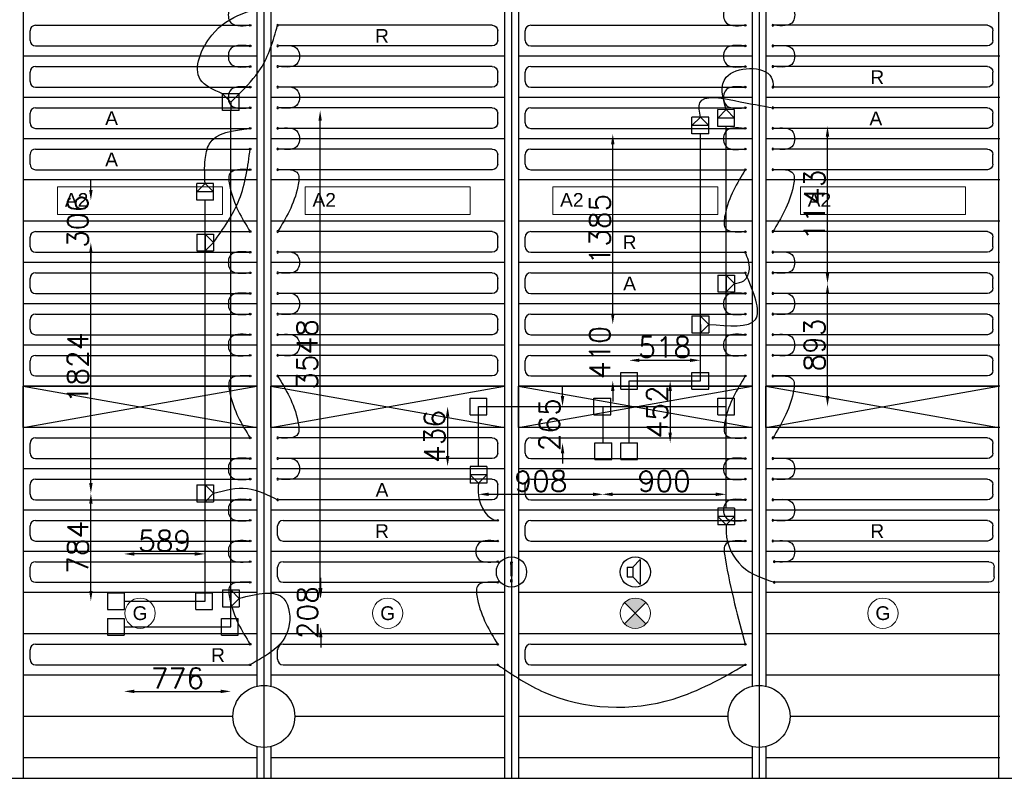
# Model space of a CAD drawing. Extents: x 7383 to 472120, y -558079 to -203000.
# Tile 26 of 29: x 244555 to 251713, y -244556 to -239040. Entities that reach past the tile are written whole.
import ezdxf

# ---------------------------------------------------------------- set-up
doc = ezdxf.new("R2010")
doc.units = 0
doc.header["$LTSCALE"] = 25
doc.layers.get('0').update_dxf_attribs({"linetype": 'CONTINUOUS'})
doc.layers.get('DEFPOINTS').update_dxf_attribs({"linetype": 'CONTINUOUS'})
for name, color, linetype in [('KP-bandraster', 5, 'CONTINUOUS'), ('KP-koppelingen', 6, 'CONTINUOUS'), ('KP-leidingen(aanvoer)', 5, 'CONTINUOUS'), ('KP-leidingen(retour)', 1, 'CONTINUOUS'), ('KP-Lucht aanvoer', 6, 'CONTINUOUS'), ('KP-lucht centreline', 2, 'CONTINUOUS'), ('KP-maatvoering', 7, 'CONTINUOUS'), ('KP-Melders', 3, 'CONTINUOUS'), ('KP-Oppervlak', 3, 'CONTINUOUS'), ('KP-panelen', 1, 'CONTINUOUS'), ('KP-registers', 4, 'CONTINUOUS'), ('KP-slangen', 7, 'CONTINUOUS'), ('KP-tekst', 7, 'CONTINUOUS')]:
    doc.layers.add(name, color=color, linetype=linetype)
doc.layers.add('KP-Verlichting', color=2, linetype='CONTINUOUS', lineweight=18)
doc.styles.add('arial', font='ARIAL.TTF')
doc.styles.add('VERWOL-1', font='ROMANS.SHX')
doc.dimstyles.new('MARTIN', dxfattribs={"dimscale": 0, "dimtxt": 50, "dimasz": 75, "dimexe": 4, "dimexo": 4, "dimgap": 20, "dimtad": 1, "dimdec": 0, "dimrnd": 0.01, "dimzin": 1, "dimdsep": 46, "dimtxsty": 'VERWOL-1', "dimcen": -25, "dimdle": 1, "dimclrd": 7, "dimclre": 2, "dimclrt": 7, "dimadec": 0, "dimazin": 0, "dimtfac": 1, "dimtdec": 0, "dimtix": 1, "dimtofl": 0, "dimtmove": 0, "dimatfit": 3, "dimldrblk": 'OBLIQUE', "dimfxl": 0, "dimtvp": 33.333333, "dimtolj": 1, "dimtzin": 1, "dimarcsym": 0})

# ---------------------------------------------------------------- blocks, each defined once
blk = doc.blocks.new('Register A')
at = {"layer": 'KP-registers', "linetype": 'Continuous'}
for p, q in [((90, 225), (1644, 225)), ((50, 115), (50, 185)), ((90, 75), (1644, 75))]:
    blk.add_line(p, q, dxfattribs=at)
for centre in [(1650, 225), (1650, 75)]:
    blk.add_circle(centre, 6, dxfattribs=at)
for centre, start, end in [((90, 185), 90, 180), ((90, 115), 180, 270)]:
    blk.add_arc(centre, 40, start, end, dxfattribs=at)
blk = doc.blocks.new('*D1011')
at = {"layer": 'DEFPOINTS', "color": 0, "linetype": 'Continuous', "transparency": 16777216}
for p in [(245314, -242924.4), (245314, -243267.8), (245903.2, -243267.9)]:
    blk.add_point(p, dxfattribs=at)
at = {"layer": 'KP-maatvoering', "color": 7, "linetype": 'Continuous', "lineweight": -2, "transparency": 16777216}
blk.add_line((245828.2, -242924.4), (245389, -242924.4), dxfattribs=at)
at = {"layer": 'KP-maatvoering', "color": 7, "linetype": 'Continuous', "transparency": 16777216}
for points in [[(245389, -242911.9), (245389, -242936.9), (245314, -242924.4)], [(245828.2, -242911.9), (245828.2, -242936.9), (245903.2, -242924.4)]]:
    blk.add_solid(points, dxfattribs=at)
at = {"layer": 'KP-maatvoering', "color": 7, "linetype": 'Continuous', "transparency": 16777216, "insert": (245608.6, -242829.4), "char_height": 150, "attachment_point": 5, "style": 'VERWOL-1'}
blk.add_mtext('\\A1;589', dxfattribs=at)
blk = doc.blocks.new('_OBLIQUE')
at = {"color": 0, "linetype": 'ByBlock'}
blk.add_line((-0.5, -0.5), (0.5, 0.5), dxfattribs=at)
blk = doc.blocks.new('*D1012')
at = {"layer": 'DEFPOINTS', "color": 0, "linetype": 'Continuous', "transparency": 16777216}
for p in [(245072.6, -242483.8), (245842.4, -242483.8), (245903.2, -243267.9)]:
    blk.add_point(p, dxfattribs=at)
at = {"layer": 'KP-maatvoering', "color": 7, "linetype": 'Continuous', "lineweight": -2, "transparency": 16777216}
blk.add_line((245072.6, -243192.9), (245072.6, -242558.8), dxfattribs=at)
at = {"layer": 'KP-maatvoering', "color": 7, "linetype": 'Continuous', "transparency": 16777216}
for points in [[(245060.1, -242558.8), (245085.1, -242558.8), (245072.6, -242483.8)], [(245060.1, -243192.9), (245085.1, -243192.9), (245072.6, -243267.9)]]:
    blk.add_solid(points, dxfattribs=at)
at = {"layer": 'KP-maatvoering', "color": 7, "linetype": 'Continuous', "transparency": 16777216, "insert": (244977.6, -242875.8), "char_height": 150, "attachment_point": 5, "rotation": 90, "style": 'VERWOL-1'}
blk.add_mtext('\\A1;784', dxfattribs=at)
blk = doc.blocks.new('*D1013')
at = {"layer": 'DEFPOINTS', "color": 0, "linetype": 'Continuous', "transparency": 16777216}
for p in [(245072.6, -240659.7), (245842.4, -240659.7), (245842.4, -242483.8)]:
    blk.add_point(p, dxfattribs=at)
at = {"layer": 'KP-maatvoering', "color": 7, "linetype": 'Continuous', "lineweight": -2, "transparency": 16777216}
blk.add_line((245072.6, -242408.8), (245072.6, -240734.7), dxfattribs=at)
at = {"layer": 'KP-maatvoering', "color": 7, "linetype": 'Continuous', "transparency": 16777216}
for points in [[(245060.1, -240734.7), (245085.1, -240734.7), (245072.6, -240659.7)], [(245060.1, -242408.8), (245085.1, -242408.8), (245072.6, -242483.8)]]:
    blk.add_solid(points, dxfattribs=at)
at = {"layer": 'KP-maatvoering', "color": 7, "linetype": 'Continuous', "transparency": 16777216, "insert": (244977.6, -241571.7), "char_height": 150, "attachment_point": 5, "rotation": 90, "style": 'VERWOL-1'}
blk.add_mtext('\\A1;1824', dxfattribs=at)
blk = doc.blocks.new('*D1014')
at = {"layer": 'DEFPOINTS', "color": 0, "linetype": 'Continuous', "transparency": 16777216}
for p in [(245072.6, -240353.4), (245903.2, -240353.4), (245842.4, -240659.7)]:
    blk.add_point(p, dxfattribs=at)
at = {"layer": 'KP-maatvoering', "color": 7, "linetype": 'Continuous', "lineweight": -2, "transparency": 16777216}
for p, q in [((245072.6, -240278.4), (245072.6, -240203.4)), ((245072.6, -240734.7), (245072.6, -240809.7))]:
    blk.add_line(p, q, dxfattribs=at)
at = {"layer": 'KP-maatvoering', "color": 7, "linetype": 'Continuous', "transparency": 16777216}
for points in [[(245060.1, -240278.4), (245085.1, -240278.4), (245072.6, -240353.4)], [(245060.1, -240734.7), (245085.1, -240734.7), (245072.6, -240659.7)]]:
    blk.add_solid(points, dxfattribs=at)
at = {"layer": 'KP-maatvoering', "color": 7, "linetype": 'Continuous', "transparency": 16777216, "insert": (244977.6, -240506.5), "char_height": 150, "attachment_point": 5, "rotation": 90, "style": 'VERWOL-1'}
blk.add_mtext('\\A1;306', dxfattribs=at)
blk = doc.blocks.new('*D1015')
at = {"layer": 'DEFPOINTS', "color": 0, "linetype": 'Continuous', "transparency": 16777216}
for p in [(245314, -243455), (246090.4, -243455.1), (246090.4, -243923.8)]:
    blk.add_point(p, dxfattribs=at)
at = {"layer": 'KP-maatvoering', "color": 7, "linetype": 'Continuous', "lineweight": -2, "transparency": 16777216}
blk.add_line((245389, -243923.8), (246015.4, -243923.8), dxfattribs=at)
at = {"layer": 'KP-maatvoering', "color": 7, "linetype": 'Continuous', "transparency": 16777216}
for points in [[(245389, -243911.3), (245389, -243936.3), (245314, -243923.8)], [(246015.4, -243911.3), (246015.4, -243936.3), (246090.4, -243923.8)]]:
    blk.add_solid(points, dxfattribs=at)
at = {"layer": 'KP-maatvoering', "color": 7, "linetype": 'Continuous', "transparency": 16777216, "insert": (245702.2, -243828.8), "char_height": 150, "attachment_point": 5, "style": 'VERWOL-1'}
blk.add_mtext('\\A1;776', dxfattribs=at)
blk = doc.blocks.new('*D1016')
at = {"layer": 'DEFPOINTS', "color": 0, "linetype": 'Continuous', "transparency": 16777216}
for p in [(246029.6, -243247.4), (246743.5, -243247.4), (246090.4, -243455.1)]:
    blk.add_point(p, dxfattribs=at)
at = {"layer": 'KP-maatvoering', "color": 7, "linetype": 'Continuous', "lineweight": -2, "transparency": 16777216}
for p, q in [((246743.5, -243172.4), (246743.5, -243097.4)), ((246743.5, -243530.1), (246743.5, -243605.1))]:
    blk.add_line(p, q, dxfattribs=at)
at = {"layer": 'KP-maatvoering', "color": 7, "linetype": 'Continuous', "transparency": 16777216}
for points in [[(246731, -243172.4), (246756, -243172.4), (246743.5, -243247.4)], [(246731, -243530.1), (246756, -243530.1), (246743.5, -243455.1)]]:
    blk.add_solid(points, dxfattribs=at)
at = {"layer": 'KP-maatvoering', "color": 7, "linetype": 'Continuous', "transparency": 16777216, "insert": (246648.5, -243351.3), "char_height": 150, "attachment_point": 5, "rotation": 90, "style": 'VERWOL-1'}
blk.add_mtext('\\A1;208', dxfattribs=at)
blk = doc.blocks.new('*D1017')
at = {"layer": 'DEFPOINTS', "color": 0, "linetype": 'Continuous', "transparency": 16777216}
for p in [(246090.4, -239699.8), (246739.2, -239699.8), (246029.6, -243247.4)]:
    blk.add_point(p, dxfattribs=at)
at = {"layer": 'KP-maatvoering', "color": 7, "linetype": 'Continuous', "lineweight": -2, "transparency": 16777216}
blk.add_line((246739.2, -243172.4), (246739.2, -239774.8), dxfattribs=at)
at = {"layer": 'KP-maatvoering', "color": 7, "linetype": 'Continuous', "transparency": 16777216}
for points in [[(246726.7, -239774.8), (246751.7, -239774.8), (246739.2, -239699.8)], [(246726.7, -243172.4), (246751.7, -243172.4), (246739.2, -243247.4)]]:
    blk.add_solid(points, dxfattribs=at)
at = {"layer": 'KP-maatvoering', "color": 7, "linetype": 'Continuous', "transparency": 16777216, "insert": (246644.2, -241473.6), "char_height": 150, "attachment_point": 5, "rotation": 90, "style": 'VERWOL-1'}
blk.add_mtext('\\A1;3548', dxfattribs=at)
blk = doc.blocks.new('*D1018')
at = {"layer": 'DEFPOINTS', "color": 0, "linetype": 'Continuous', "transparency": 16777216}
for p in [(247890.4, -241852.2), (247666.1, -242287.7), (247890.4, -242287.7)]:
    blk.add_point(p, dxfattribs=at)
at = {"layer": 'KP-maatvoering', "color": 7, "linetype": 'Continuous', "lineweight": -2, "transparency": 16777216}
blk.add_line((247666.1, -241927.2), (247666.1, -242212.7), dxfattribs=at)
at = {"layer": 'KP-maatvoering', "color": 7, "linetype": 'Continuous', "transparency": 16777216}
for points in [[(247653.6, -241927.2), (247678.6, -241927.2), (247666.1, -241852.2)], [(247653.6, -242212.7), (247678.6, -242212.7), (247666.1, -242287.7)]]:
    blk.add_solid(points, dxfattribs=at)
at = {"layer": 'KP-maatvoering', "color": 7, "linetype": 'Continuous', "transparency": 16777216, "insert": (247571.1, -242069.9), "char_height": 150, "attachment_point": 5, "rotation": 90, "style": 'VERWOL-1'}
blk.add_mtext('\\A1;436', dxfattribs=at)
blk = doc.blocks.new('*D1019')
at = {"layer": 'DEFPOINTS', "color": 0, "linetype": 'Continuous', "transparency": 16777216}
for p in [(248790.4, -241852.3), (249690.4, -241852.3), (249690.4, -242490.9)]:
    blk.add_point(p, dxfattribs=at)
at = {"layer": 'KP-maatvoering', "color": 7, "linetype": 'Continuous', "lineweight": -2, "transparency": 16777216}
blk.add_line((248865.4, -242490.9), (249615.4, -242490.9), dxfattribs=at)
at = {"layer": 'KP-maatvoering', "color": 7, "linetype": 'Continuous', "transparency": 16777216}
for points in [[(248865.4, -242478.4), (248865.4, -242503.4), (248790.4, -242490.9)], [(249615.4, -242478.4), (249615.4, -242503.4), (249690.4, -242490.9)]]:
    blk.add_solid(points, dxfattribs=at)
at = {"layer": 'KP-maatvoering', "color": 7, "linetype": 'Continuous', "transparency": 16777216, "insert": (249240.4, -242395.9), "char_height": 150, "attachment_point": 5, "style": 'VERWOL-1'}
blk.add_mtext('\\A1;900', dxfattribs=at)
blk = doc.blocks.new('*D1020')
at = {"layer": 'DEFPOINTS', "color": 0, "linetype": 'Continuous', "transparency": 16777216}
for p in [(247890.4, -241852.2), (248797.9, -241852.3), (248797.9, -242490.9)]:
    blk.add_point(p, dxfattribs=at)
at = {"layer": 'KP-maatvoering', "color": 7, "linetype": 'Continuous', "lineweight": -2, "transparency": 16777216}
blk.add_line((247965.4, -242490.9), (248722.9, -242490.9), dxfattribs=at)
at = {"layer": 'KP-maatvoering', "color": 7, "linetype": 'Continuous', "transparency": 16777216}
for points in [[(247965.4, -242478.4), (247965.4, -242503.4), (247890.4, -242490.9)], [(248722.9, -242478.4), (248722.9, -242503.4), (248797.9, -242490.9)]]:
    blk.add_solid(points, dxfattribs=at)
at = {"layer": 'KP-maatvoering', "color": 7, "linetype": 'Continuous', "transparency": 16777216, "insert": (248344.2, -242395.9), "char_height": 150, "attachment_point": 5, "style": 'VERWOL-1'}
blk.add_mtext('\\A1;908', dxfattribs=at)
blk = doc.blocks.new('*D1021')
at = {"layer": 'DEFPOINTS', "color": 0, "linetype": 'Continuous', "transparency": 16777216}
for p in [(248790.4, -241852.3), (248501.5, -242117.3), (248797.9, -242117.3)]:
    blk.add_point(p, dxfattribs=at)
at = {"layer": 'KP-maatvoering', "color": 7, "linetype": 'Continuous', "lineweight": -2, "transparency": 16777216}
for p, q in [((248501.5, -241777.3), (248501.5, -241702.3)), ((248501.5, -242192.3), (248501.5, -242267.3))]:
    blk.add_line(p, q, dxfattribs=at)
at = {"layer": 'KP-maatvoering', "color": 7, "linetype": 'Continuous', "transparency": 16777216}
for points in [[(248489, -241777.3), (248514, -241777.3), (248501.5, -241852.3)], [(248489, -242192.3), (248514, -242192.3), (248501.5, -242117.3)]]:
    blk.add_solid(points, dxfattribs=at)
at = {"layer": 'KP-maatvoering', "color": 7, "linetype": 'Continuous', "transparency": 16777216, "insert": (248406.5, -241984.8), "char_height": 150, "attachment_point": 5, "rotation": 90, "style": 'VERWOL-1'}
blk.add_mtext('\\A1;265', dxfattribs=at)
blk = doc.blocks.new('*D1022')
at = {"layer": 'DEFPOINTS', "color": 0, "linetype": 'Continuous', "transparency": 16777216}
for p in [(248985.1, -241665.1), (248985.1, -242117.3), (249283.8, -242117.3)]:
    blk.add_point(p, dxfattribs=at)
at = {"layer": 'KP-maatvoering', "color": 7, "linetype": 'Continuous', "lineweight": -2, "transparency": 16777216}
blk.add_line((249283.8, -241740.1), (249283.8, -242042.3), dxfattribs=at)
at = {"layer": 'KP-maatvoering', "color": 7, "linetype": 'Continuous', "transparency": 16777216}
for points in [[(249271.3, -241740.1), (249296.3, -241740.1), (249283.8, -241665.1)], [(249271.3, -242042.3), (249296.3, -242042.3), (249283.8, -242117.3)]]:
    blk.add_solid(points, dxfattribs=at)
at = {"layer": 'KP-maatvoering', "color": 7, "linetype": 'Continuous', "transparency": 16777216, "insert": (249188.8, -241891.2), "char_height": 150, "attachment_point": 5, "rotation": 90, "style": 'VERWOL-1'}
blk.add_mtext('\\A1;452', dxfattribs=at)
blk = doc.blocks.new('*D1023')
at = {"layer": 'DEFPOINTS', "color": 0, "linetype": 'Continuous', "transparency": 16777216}
for p in [(249503.2, -241516.6), (248985.1, -241665.1), (249503.2, -241665.1)]:
    blk.add_point(p, dxfattribs=at)
at = {"layer": 'KP-maatvoering', "color": 7, "linetype": 'Continuous', "lineweight": -2, "transparency": 16777216}
blk.add_line((249060.1, -241516.6), (249428.2, -241516.6), dxfattribs=at)
at = {"layer": 'KP-maatvoering', "color": 7, "linetype": 'Continuous', "transparency": 16777216}
for points in [[(249060.1, -241504.1), (249060.1, -241529.1), (248985.1, -241516.6)], [(249428.2, -241504.1), (249428.2, -241529.1), (249503.2, -241516.6)]]:
    blk.add_solid(points, dxfattribs=at)
at = {"layer": 'KP-maatvoering', "color": 7, "linetype": 'Continuous', "transparency": 16777216, "insert": (249244.2, -241421.6), "char_height": 150, "attachment_point": 5, "style": 'VERWOL-1'}
blk.add_mtext('\\A1;518', dxfattribs=at)
blk = doc.blocks.new('*D1024')
at = {"layer": 'DEFPOINTS', "color": 0, "linetype": 'Continuous', "transparency": 16777216}
for p in [(248866.6, -241255.3), (249442.3, -241255.3), (248924.3, -241665.1)]:
    blk.add_point(p, dxfattribs=at)
at = {"layer": 'KP-maatvoering', "color": 7, "linetype": 'Continuous', "lineweight": -2, "transparency": 16777216}
for p, q in [((248866.6, -241180.3), (248866.6, -241105.3)), ((248866.6, -241740.1), (248866.6, -241815.1))]:
    blk.add_line(p, q, dxfattribs=at)
at = {"layer": 'KP-maatvoering', "color": 7, "linetype": 'Continuous', "transparency": 16777216}
for points in [[(248854.1, -241180.3), (248879.1, -241180.3), (248866.6, -241255.3)], [(248854.1, -241740.1), (248879.1, -241740.1), (248866.6, -241665.1)]]:
    blk.add_solid(points, dxfattribs=at)
at = {"layer": 'KP-maatvoering', "color": 7, "linetype": 'Continuous', "transparency": 16777216, "insert": (248771.6, -241460.2), "char_height": 150, "attachment_point": 5, "rotation": 90, "style": 'VERWOL-1'}
blk.add_mtext('\\A1;410', dxfattribs=at)
blk = doc.blocks.new('*D1025')
at = {"layer": 'DEFPOINTS', "color": 0, "linetype": 'Continuous', "transparency": 16777216}
for p in [(248866.6, -239870.3), (249503.2, -239870.3), (249442.3, -241255.3)]:
    blk.add_point(p, dxfattribs=at)
at = {"layer": 'KP-maatvoering', "color": 7, "linetype": 'Continuous', "lineweight": -2, "transparency": 16777216}
blk.add_line((248866.6, -241180.3), (248866.6, -239945.3), dxfattribs=at)
at = {"layer": 'KP-maatvoering', "color": 7, "linetype": 'Continuous', "transparency": 16777216}
for points in [[(248854.1, -239945.3), (248879.1, -239945.3), (248866.6, -239870.3)], [(248854.1, -241180.3), (248879.1, -241180.3), (248866.6, -241255.3)]]:
    blk.add_solid(points, dxfattribs=at)
at = {"layer": 'KP-maatvoering', "color": 7, "linetype": 'Continuous', "transparency": 16777216, "insert": (248771.6, -240562.8), "char_height": 150, "attachment_point": 5, "rotation": 90, "style": 'VERWOL-1'}
blk.add_mtext('\\A1;1385', dxfattribs=at)
blk = doc.blocks.new('*D1026')
at = {"layer": 'DEFPOINTS', "color": 0, "linetype": 'Continuous', "transparency": 16777216}
for p in [(249629.5, -240959), (250427.6, -240959), (249690.4, -241852.3)]:
    blk.add_point(p, dxfattribs=at)
at = {"layer": 'KP-maatvoering', "color": 7, "linetype": 'Continuous', "lineweight": -2, "transparency": 16777216}
blk.add_line((250427.6, -241777.3), (250427.6, -241034), dxfattribs=at)
at = {"layer": 'KP-maatvoering', "color": 7, "linetype": 'Continuous', "transparency": 16777216}
for points in [[(250415.1, -241034), (250440.1, -241034), (250427.6, -240959)], [(250415.1, -241777.3), (250440.1, -241777.3), (250427.6, -241852.3)]]:
    blk.add_solid(points, dxfattribs=at)
at = {"layer": 'KP-maatvoering', "color": 7, "linetype": 'Continuous', "transparency": 16777216, "insert": (250332.6, -241405.7), "char_height": 150, "attachment_point": 5, "rotation": 90, "style": 'VERWOL-1'}
blk.add_mtext('\\A1;893', dxfattribs=at)
blk = doc.blocks.new('*D1027')
at = {"layer": 'DEFPOINTS', "color": 0, "linetype": 'Continuous', "transparency": 16777216}
for p in [(249690.4, -239816), (250427.6, -239816), (249629.5, -240959)]:
    blk.add_point(p, dxfattribs=at)
at = {"layer": 'KP-maatvoering', "color": 7, "linetype": 'Continuous', "lineweight": -2, "transparency": 16777216}
blk.add_line((250427.6, -240884), (250427.6, -239891), dxfattribs=at)
at = {"layer": 'KP-maatvoering', "color": 7, "linetype": 'Continuous', "transparency": 16777216}
for points in [[(250415.1, -239891), (250440.1, -239891), (250427.6, -239816)], [(250415.1, -240884), (250440.1, -240884), (250427.6, -240959)]]:
    blk.add_solid(points, dxfattribs=at)
at = {"layer": 'KP-maatvoering', "color": 7, "linetype": 'Continuous', "transparency": 16777216, "insert": (250332.6, -240387.5), "char_height": 150, "attachment_point": 5, "rotation": 90, "style": 'VERWOL-1'}
blk.add_mtext('\\A1;1143', dxfattribs=at)

msp = doc.modelspace()

# ---------------------------------------------------------------- hatches: boundary and pattern name
at = {"layer": 'KP-Verlichting', "linetype": 'Continuous'}
h = msp.add_hatch(color=256, dxfattribs=at)
h.paths.add_polyline_path([(248952.4, -243277.9), (249030.2, -243355.7), (249108, -243277.9, 0.414214)])
h.paths.add_polyline_path([(248952.4, -243433.5, 0.414214), (249108, -243433.5), (249030.2, -243355.7)])

# ---------------------------------------------------------------- linework, layer by layer
at = {"layer": 'KP-bandraster', "linetype": 'Continuous'}
for p, q in [((244580.2, -237055.7), (244580.2, -244555.7)), ((248080.2, -237055.7), (248080.2, -244555.7)), ((248180.2, -237055.7), (248180.2, -244555.7)), ((251670.2, -237055.7), (251670.2, -244555.7)), ((246280.2, -237725.1), (246280.2, -243886.3)), ((246380.2, -237725.1), (246380.2, -243886.3)), ((249880.2, -237725.1), (249880.2, -243886.3)), ((249980.2, -237725.1), (249980.2, -243886.3)), ((246280.2, -244325.1), (246280.2, -244555.7)), ((246380.2, -244325.1), (246380.2, -244555.7)), ((249880.2, -244325.1), (249880.2, -244555.7)), ((249980.2, -244325.1), (249980.2, -244555.7))]:
    msp.add_line(p, q, dxfattribs=at)
for centre in [(246330.2, -244105.7), (249930.2, -244105.7)]:
    msp.add_circle(centre, 225, dxfattribs=at)
at = {"layer": 'KP-koppelingen', "linetype": 'Continuous'}
for p, q in [((246029.6, -239699.8), (246029.7, -239578.1)), ((246151.3, -239578.2), (246029.7, -239578.1)), ((246029.7, -239578.1), (246090.5, -239639)), ((246090.5, -239639), (246090.4, -239699.8)), ((246090.5, -239639), (246151.3, -239578.2)), ((246151.3, -239699.8), (246151.3, -239578.2)), ((246151.3, -239699.8), (246029.6, -239699.8)), ((249629.6, -239815.9), (249629.7, -239694.3)), ((249751.4, -239694.4), (249629.7, -239694.3)), ((249629.7, -239755.1), (249690.5, -239694.3)), ((249690.5, -239694.3), (249751.3, -239755.2)), ((249751.3, -239816), (249751.4, -239694.4)), ((249442.4, -239870.2), (249442.5, -239748.6)), ((249564.2, -239748.7), (249442.5, -239748.6)), ((249442.5, -239809.4), (249503.3, -239748.7)), ((249503.3, -239748.7), (249564.1, -239809.5)), ((249564.1, -239870.3), (249564.2, -239748.7)), ((249751.3, -239755.2), (249629.7, -239755.1)), ((249564.1, -239809.5), (249442.5, -239809.4)), ((249751.3, -239816), (249629.6, -239815.9)), ((249564.1, -239870.3), (249442.4, -239870.2)), ((245842.4, -240353.3), (245842.5, -240231.7)), ((245964.2, -240231.8), (245842.5, -240231.7)), ((245842.5, -240292.5), (245903.3, -240231.7)), ((245903.3, -240231.7), (245964.1, -240292.6)), ((245964.1, -240353.4), (245964.2, -240231.8)), ((245964.1, -240353.4), (245842.4, -240353.3)), ((245964.1, -240292.6), (245842.5, -240292.5)), ((245842.4, -240598.9), (245964, -240598.8)), ((245842.4, -240598.9), (245842.4, -240720.5)), ((245903.2, -240598.8), (245903.2, -240720.5)), ((245964, -240659.6), (245903.2, -240598.8)), ((245964, -240598.8), (245964.1, -240720.4)), ((245903.2, -240720.5), (245964, -240659.6)), ((245842.4, -240720.5), (245964.1, -240720.4)), ((249629.5, -240898.2), (249751.2, -240898.1)), ((249629.5, -240898.2), (249629.6, -241019.8)), ((249690.3, -240898.2), (249690.4, -241019.8)), ((249751.2, -240958.9), (249690.3, -240898.2)), ((249751.2, -240898.1), (249751.2, -241019.8)), ((249690.4, -241019.8), (249751.2, -240958.9)), ((249629.6, -241019.8), (249751.2, -241019.8)), ((249442.3, -241194.5), (249442.4, -241316.2)), ((249442.3, -241194.5), (249564, -241194.5)), ((249503.1, -241194.5), (249503.2, -241316.1)), ((249564, -241255.3), (249503.1, -241194.5)), ((249564, -241194.5), (249564, -241316.1)), ((249503.2, -241316.1), (249564, -241255.3)), ((249442.4, -241316.2), (249564, -241316.1)), ((248924.3, -241725.9), (248924.3, -241604.3)), ((248924.3, -241604.3), (249046, -241604.3)), ((249046, -241725.9), (249046, -241604.3)), ((249442.4, -241725.9), (249442.4, -241604.3)), ((249442.4, -241604.3), (249564.1, -241604.3)), ((249564.1, -241726), (249564.1, -241604.3)), ((248924.3, -241725.9), (249046, -241725.9)), ((249442.4, -241725.9), (249564.1, -241726)), ((247829.6, -241913), (247829.6, -241791.3)), ((247829.6, -241791.3), (247951.3, -241791.4)), ((247951.3, -241913), (247951.3, -241791.4)), ((248729.6, -241913.1), (248729.6, -241791.4)), ((248729.6, -241791.4), (248851.3, -241791.5)), ((248851.3, -241913.1), (248851.3, -241791.5)), ((249629.6, -241913.2), (249629.6, -241791.5)), ((249629.6, -241791.5), (249751.3, -241791.5)), ((249751.3, -241913.2), (249751.3, -241791.5)), ((247829.6, -241913), (247951.3, -241913)), ((248729.6, -241913.1), (248851.3, -241913.1)), ((249629.6, -241913.2), (249751.3, -241913.2)), ((248737.1, -242238.9), (248737.1, -242117.3)), ((248737.1, -242117.3), (248858.8, -242117.3)), ((248858.7, -242238.9), (248858.8, -242117.3)), ((248924.3, -242238.9), (248924.3, -242117.3)), ((248924.3, -242117.3), (249046, -242117.3)), ((249045.9, -242238.9), (249046, -242117.3)), ((248737.1, -242238.9), (248858.7, -242238.9)), ((248924.3, -242238.9), (249045.9, -242238.9)), ((247951.2, -242287.6), (247829.6, -242287.7)), ((247829.6, -242287.7), (247829.7, -242409.4)), ((247951.3, -242348.4), (247829.6, -242348.6)), ((247829.6, -242348.6), (247890.5, -242409.3)), ((247890.5, -242409.3), (247951.3, -242348.4)), ((247951.2, -242287.6), (247951.3, -242409.3)), ((245842.4, -242422.9), (245842.4, -242544.6)), ((245842.4, -242422.9), (245964, -242422.9)), ((245903.2, -242422.9), (245903.2, -242544.5)), ((245964, -242483.7), (245903.2, -242422.9)), ((245964, -242422.9), (245964.1, -242544.5)), ((247951.3, -242409.3), (247829.7, -242409.4)), ((245903.2, -242544.5), (245964, -242483.7)), ((245842.4, -242544.6), (245964.1, -242544.5)), ((249751.2, -242590.8), (249629.6, -242590.9)), ((249629.6, -242590.9), (249629.7, -242712.6)), ((249751.2, -242590.8), (249751.3, -242712.5)), ((249751.3, -242651.7), (249629.6, -242651.8)), ((249629.6, -242651.8), (249690.5, -242712.5)), ((249751.3, -242712.5), (249629.7, -242712.6)), ((249690.5, -242712.5), (249751.3, -242651.7)), ((245192.4, -243207), (245192.3, -243328.6)), ((245192.4, -243207), (245314, -243207)), ((245314, -243207), (245314, -243328.6)), ((245834.9, -243328.7), (245834.9, -243207)), ((245834.9, -243207), (245956.6, -243207.1)), ((245956.6, -243328.7), (245956.6, -243207.1)), ((246029.6, -243186.6), (246029.7, -243308.2)), ((246029.6, -243186.6), (246151.2, -243186.6)), ((246090.4, -243186.6), (246090.5, -243308.2)), ((246151.3, -243247.4), (246090.4, -243186.6)), ((246151.2, -243186.6), (246151.3, -243308.2)), ((246090.5, -243308.2), (246151.3, -243247.4)), ((245192.3, -243328.6), (245314, -243328.6)), ((245834.9, -243328.7), (245956.6, -243328.7)), ((246029.7, -243308.2), (246151.3, -243308.2)), ((245192.4, -243394.2), (245192.3, -243515.8)), ((245192.4, -243394.2), (245314, -243394.2)), ((245314, -243394.2), (245314, -243515.8)), ((246022.1, -243515.9), (246022.1, -243394.3)), ((246022.1, -243394.3), (246143.8, -243394.3)), ((246143.8, -243515.9), (246143.8, -243394.3)), ((245192.3, -243515.8), (245314, -243515.8)), ((246022.1, -243515.9), (246143.8, -243515.9))]:
    msp.add_line(p, q, dxfattribs=at)
at = {"layer": 'KP-leidingen(aanvoer)', "linetype": 'Continuous'}
for p, q in [((249503.2, -241665.1), (249503.2, -239870.3)), ((245903.2, -243267.9), (245903.2, -240353.4)), ((248985.1, -242117.3), (248985.1, -241665.1)), ((248985.1, -241665.1), (249503.2, -241665.1)), ((245314, -243267.8), (245903.2, -243267.9))]:
    msp.add_line(p, q, dxfattribs=at)
at = {"layer": 'KP-leidingen(retour)', "linetype": 'Continuous'}
for p, q in [((246090.4, -243455.1), (246090.4, -239699.8)), ((249690.4, -242590.9), (249690.4, -239816)), ((247890.4, -241852.2), (249690.4, -241852.3)), ((247890.4, -242287.7), (247890.4, -241852.2)), ((248797.9, -242117.3), (248797.9, -241852.3)), ((245314, -243455), (246090.4, -243455.1))]:
    msp.add_line(p, q, dxfattribs=at)
at = {"layer": 'KP-Lucht aanvoer', "linetype": 'Continuous'}
for p, q in [((244580.2, -241705.7), (246280.2, -241705.7)), ((244580.2, -242005.7), (244580.2, -241705.7)), ((244580.2, -241705.7), (246280.2, -242005.7)), ((244580.2, -242005.7), (246280.2, -241705.7)), ((246280.2, -241705.7), (246280.2, -242005.7)), ((246380.2, -241705.7), (248080.2, -241705.7)), ((246380.2, -242005.7), (246380.2, -241705.7)), ((246380.2, -241705.7), (248080.2, -242005.7)), ((246380.2, -242005.7), (248080.2, -241705.7)), ((248080.2, -241705.7), (248080.2, -242005.7)), ((248180.2, -241705.7), (249880.2, -241705.7)), ((248180.2, -242005.7), (248180.2, -241705.7)), ((248180.2, -241705.7), (249880.2, -242005.7)), ((248180.2, -242005.7), (249880.2, -241705.7)), ((249880.2, -241705.7), (249880.2, -242005.7)), ((249980.2, -241705.7), (251670.8, -241705.7)), ((249980.2, -242005.7), (249980.2, -241705.7)), ((249980.2, -241705.7), (251670.2, -242005.7)), ((249980.2, -242005.7), (251670.2, -241705.7)), ((251670.8, -241705.7), (251670.8, -242005.7)), ((246280.2, -242005.7), (244580.2, -242005.7)), ((248080.2, -242005.7), (246380.2, -242005.7)), ((249880.2, -242005.7), (248180.2, -242005.7)), ((251670.8, -242005.7), (249980.2, -242005.7))]:
    msp.add_line(p, q, dxfattribs=at)
at = {"layer": 'KP-lucht centreline', "linetype": 'Continuous'}
for p, q in [((246330.2, -237055.7), (246330.2, -244555.7)), ((248130.2, -237055.7), (248130.2, -244555.7)), ((249930.2, -237055.7), (249930.2, -244555.7))]:
    msp.add_line(p, q, dxfattribs=at)
at = {"layer": 'KP-Melders', "linetype": 'Continuous'}
for p, q in [((249013.3, -243021.3), (249065.4, -242965.9)), ((249065.4, -242965.9), (249065.4, -243146.6)), ((248970.3, -243021.3), (249013.3, -243021.3)), ((248970.3, -243021.3), (248970.3, -243091.3)), ((249013.3, -243021.3), (249013.3, -243091.3)), ((248970.3, -243091.3), (249013.3, -243091.3)), ((248970.3, -243091.3), (249013.3, -243091.3)), ((249013.3, -243091.3), (249065.4, -243146.6))]:
    msp.add_line(p, q, dxfattribs=at)
for centre in [(248130.2, -243055.7), (249030.2, -243055.7)]:
    msp.add_circle(centre, 110, dxfattribs=at)
at = {"layer": 'KP-Oppervlak', "linetype": 'Continuous'}
msp.add_line((213980.2, -244555.7), (264780.2, -244555.7), dxfattribs=at)
at = {"layer": 'KP-panelen', "linetype": 'Continuous'}
for p, q in [((246280.2, -239305.7), (244580.2, -239305.7)), ((248080.2, -239305.7), (246380.2, -239305.7)), ((249880.2, -239305.7), (248180.2, -239305.7)), ((251680.2, -239305.7), (249980.2, -239305.7)), ((246280.2, -239605.7), (244580.2, -239605.7)), ((248080.2, -239605.7), (246380.2, -239605.7)), ((249880.2, -239605.7), (248180.2, -239605.7)), ((251680.2, -239605.7), (249980.2, -239605.7)), ((246280.2, -239905.7), (244580.2, -239905.7)), ((248080.2, -239905.7), (246380.2, -239905.7)), ((249880.2, -239905.7), (248180.2, -239905.7)), ((251680.2, -239905.7), (249980.2, -239905.7)), ((246280.2, -240205.7), (244580.2, -240205.7)), ((248080.2, -240205.7), (246380.2, -240205.7)), ((249880.2, -240205.7), (248180.2, -240205.7)), ((251680.2, -240205.7), (249980.2, -240205.7)), ((246280.2, -240505.7), (244580.2, -240505.7)), ((248080.2, -240505.7), (246380.2, -240505.7)), ((249880.2, -240505.7), (248180.2, -240505.7)), ((251680.2, -240505.7), (249980.2, -240505.7)), ((246280.2, -240805.7), (244580.2, -240805.7)), ((248080.2, -240805.7), (246380.2, -240805.7)), ((249880.2, -240805.7), (248180.2, -240805.7)), ((251680.2, -240805.7), (249980.2, -240805.7)), ((246280.2, -241105.7), (244580.2, -241105.7)), ((248080.2, -241105.7), (246380.2, -241105.7)), ((249880.2, -241105.7), (248180.2, -241105.7)), ((251680.2, -241105.7), (249980.2, -241105.7)), ((246280.2, -241405.7), (244580.2, -241405.7)), ((248080.2, -241405.7), (246380.2, -241405.7)), ((249880.2, -241405.7), (248180.2, -241405.7)), ((251680.2, -241405.7), (249980.2, -241405.7)), ((246280.2, -241705.7), (244580.2, -241705.7)), ((248080.2, -241705.7), (246380.2, -241705.7)), ((249880.2, -241705.7), (248180.2, -241705.7)), ((251680.2, -241705.7), (249980.2, -241705.7)), ((246280.2, -242005.7), (244580.2, -242005.7)), ((248080.2, -242005.7), (246380.2, -242005.7)), ((249880.2, -242005.7), (248180.2, -242005.7)), ((251680.2, -242005.7), (249980.2, -242005.7)), ((246280.2, -242305.7), (244580.2, -242305.7)), ((248080.2, -242305.7), (246380.2, -242305.7)), ((249880.2, -242305.7), (248180.2, -242305.7)), ((251680.2, -242305.7), (249980.2, -242305.7)), ((246280.2, -242605.7), (244580.2, -242605.7)), ((248080.2, -242605.7), (246380.2, -242605.7)), ((249880.2, -242605.7), (248180.2, -242605.7)), ((251680.2, -242605.7), (249980.2, -242605.7)), ((246280.2, -242905.7), (244580.2, -242905.7)), ((248080.2, -242905.7), (246380.2, -242905.7)), ((249880.2, -242905.7), (248180.2, -242905.7)), ((251680.2, -242905.7), (249980.2, -242905.7)), ((246280.2, -243205.7), (244580.2, -243205.7)), ((248080.2, -243205.7), (246380.2, -243205.7)), ((249880.2, -243205.7), (248180.2, -243205.7)), ((251680.2, -243205.7), (249980.2, -243205.7)), ((246280.2, -243505.7), (244580.2, -243505.7)), ((248080.2, -243505.7), (246380.2, -243505.7)), ((249880.2, -243505.7), (248180.2, -243505.7)), ((251680.2, -243505.7), (249980.2, -243505.7)), ((246280.2, -243805.7), (244580.2, -243805.7)), ((248080.2, -243805.7), (246380.2, -243805.7)), ((249880.2, -243805.7), (248180.2, -243805.7)), ((251680.2, -243805.7), (249980.2, -243805.7)), ((246105.2, -244105.7), (244580.2, -244105.7)), ((248080.2, -244105.7), (246555.2, -244105.7)), ((249705.2, -244105.7), (248180.2, -244105.7)), ((251680.2, -244105.7), (250155.2, -244105.7)), ((246280.2, -244405.7), (244580.2, -244405.7)), ((248080.2, -244405.7), (246380.2, -244405.7)), ((249880.2, -244405.7), (248180.2, -244405.7)), ((251680.2, -244405.7), (249980.2, -244405.7))]:
    msp.add_line(p, q, dxfattribs=at)
at = {"layer": 'KP-slangen', "linetype": 'Continuous'}
for points in [[(246224.2, -238930.7), (246082.5, -238959.6), (246082.5, -239052.4), (246224.2, -239080.7)], [(249824.2, -238930.7), (249682.5, -238959.6), (249682.5, -239052.4), (249824.2, -239080.7)], [(250036.2, -238930.7), (250177.9, -238959.6), (250177.9, -239052.4), (250036.2, -239080.7)], [(246029.7, -239578.1), (245868.1, -239475), (245952.3, -239152.4), (246430.2, -238930.7)], [(246151.3, -239578.2), (246305.6, -239398.3), (246430.2, -239080.7)], [(246224.2, -239230.7), (246082.5, -239259.6), (246082.5, -239352.4), (246224.2, -239380.7)], [(246436.2, -239230.7), (246577.9, -239259.6), (246577.9, -239352.4), (246436.2, -239380.7)], [(249824.2, -239230.7), (249682.5, -239259.6), (249682.5, -239352.4), (249824.2, -239380.7)], [(250036.2, -239230.7), (250177.9, -239259.6), (250177.9, -239352.4), (250036.2, -239380.7)], [(249690.5, -239694.3), (249690.5, -239458.7), (250018.8, -239458.7), (250036.2, -239530.7)], [(246224.2, -239530.7), (246082.5, -239559.6), (246082.5, -239652.4), (246224.2, -239680.7)], [(246436.2, -239530.7), (246577.9, -239559.6), (246577.9, -239652.4), (246436.2, -239680.7)], [(249824.2, -239530.7), (249682.5, -239559.6), (249682.5, -239652.4), (249824.2, -239680.7)], [(249503.3, -239748.7), (249500.5, -239644.5), (249751.5, -239628.3), (250032.7, -239681.7)], [(245903.3, -240231.7), (245903.3, -240056.7), (245933.1, -239945.2), (246230.2, -239830.7)], [(246436.2, -239830.7), (246577.9, -239859.6), (246577.9, -239952.4), (246436.2, -239980.7)], [(249824.2, -239830.7), (249682.5, -239859.6), (249682.5, -239952.4), (249824.2, -239980.7)], [(250036.2, -239830.7), (250177.9, -239859.6), (250177.9, -239952.4), (250036.2, -239980.7)], [(245964, -240659.6), (246151.8, -240346.9), (246230.2, -239980.7)], [(246224.2, -240130.7), (246082.5, -240159.6), (246082.5, -240252.4), (246230.2, -240580.7)], [(246436.2, -240130.7), (246577.9, -240159.6), (246577.9, -240252.4), (246430.2, -240580.7)], [(249830.2, -240130.7), (249682.5, -240459.6), (249682.5, -240552.4), (249824.2, -240580.7)], [(250036.2, -240130.7), (250177.9, -240159.6), (250177.9, -240252.4), (250030.2, -240580.7)], [(246224.2, -240730.7), (246082.5, -240759.6), (246082.5, -240852.4), (246224.2, -240880.7)], [(246436.2, -240730.7), (246577.9, -240759.6), (246577.9, -240852.4), (246436.2, -240880.7)], [(249751.2, -240958.9), (249819.1, -240938), (249859.4, -240854.7), (249830.2, -240730.7)], [(250036.2, -240730.7), (250177.9, -240759.6), (250177.9, -240852.4), (250036.2, -240880.7)], [(249564, -241255.3), (249903.5, -241219.5), (249830.2, -240880.7)], [(246224.2, -241030.7), (246082.5, -241059.6), (246082.5, -241152.4), (246224.2, -241180.7)], [(246436.2, -241030.7), (246577.9, -241059.6), (246577.9, -241152.4), (246436.2, -241180.7)], [(249824.2, -241030.7), (249682.5, -241059.6), (249682.5, -241152.4), (249824.2, -241180.7)], [(250036.2, -241030.7), (250177.9, -241059.6), (250177.9, -241152.4), (250036.2, -241180.7)], [(246224.2, -241330.7), (246082.5, -241359.6), (246082.5, -241452.4), (246224.2, -241480.7)], [(246436.2, -241330.7), (246577.9, -241359.6), (246577.9, -241452.4), (246436.2, -241480.7)], [(249824.2, -241330.7), (249682.5, -241359.6), (249682.5, -241452.4), (249824.2, -241480.7)], [(250036.2, -241330.7), (250177.9, -241359.6), (250177.9, -241452.4), (250036.2, -241480.7)], [(246224.2, -241630.7), (246082.5, -241659.6), (246082.5, -241752.4), (246230.2, -242080.7)], [(246430.2, -241630.7), (246577.9, -241959.6), (246577.9, -242052.4), (246436.2, -242080.7)], [(249830.2, -241630.7), (249682.5, -241959.6), (249682.5, -242052.4), (249824.2, -242080.7)], [(250036.2, -241630.7), (250177.9, -241659.6), (250177.9, -241752.4), (250030.2, -242080.7)], [(246224.2, -242230.7), (246082.5, -242259.6), (246082.5, -242352.4), (246224.2, -242380.7)], [(246436.2, -242230.7), (246577.9, -242259.6), (246577.9, -242352.4), (246436.2, -242380.7)], [(249824.2, -242230.7), (249682.5, -242259.6), (249682.5, -242352.4), (249824.2, -242380.7)], [(250036.2, -242230.7), (250177.9, -242259.6), (250177.9, -242352.4), (250036.2, -242380.7)], [(247890.5, -242409.3), (247890.5, -242498.8), (248030.2, -242680.7), (248035, -242680.7)], [(245964, -242483.7), (246210.4, -242448.5), (246430.2, -242530.7), (246431.6, -242531.4)], [(246224.2, -242530.7), (246082.5, -242559.6), (246082.5, -242652.4), (246224.2, -242680.7)], [(249824.2, -242530.7), (249682.5, -242559.6), (249682.5, -242652.4), (249824.2, -242680.7)], [(250036.2, -242530.7), (250177.9, -242559.6), (250177.9, -242652.4), (250036.2, -242680.7)], [(249690.5, -242712.5), (249690.5, -242769.5), (249805.9, -243014.5), (250040.2, -243130.7)], [(246224.2, -242830.7), (246082.5, -242859.6), (246082.5, -242952.4), (246224.2, -242980.7)], [(248024.2, -242830.7), (247882.5, -242859.6), (247882.5, -242952.4), (248024.2, -242980.7)], [(249824.2, -242830.7), (249682.5, -242859.6), (249682.5, -242952.4), (249830.2, -243580.7)], [(250036.2, -242830.7), (250177.9, -242859.6), (250177.9, -242952.4), (250036.2, -242980.7)], [(246224.2, -243130.7), (246082.5, -243159.6), (246082.5, -243252.4), (246230.2, -243580.7)], [(248024.2, -243130.7), (247882.5, -243159.6), (247882.5, -243252.4), (248030.2, -243580.7)], [(246150.8, -243246.3), (246476.4, -243251.6), (246509.8, -243464.4), (246228.2, -243730)], [(248030.2, -243730.7), (248372.1, -243931.8), (249305.4, -243979.5), (249830.2, -243730.7)]]:
    msp.add_spline(points, degree=3, dxfattribs=at)
at = {"layer": 'KP-Verlichting', "linetype": 'Continuous'}
for p, q in [((244830.2, -240255.7), (246030.2, -240255.7)), ((244830.2, -240255.7), (244830.2, -240455.7)), ((246030.2, -240255.7), (246030.2, -240455.7)), ((246630.2, -240255.7), (247830.2, -240255.7)), ((246630.2, -240255.7), (246630.2, -240455.7)), ((247830.2, -240255.7), (247830.2, -240455.7)), ((248430.2, -240255.7), (249630.2, -240255.7)), ((248430.2, -240255.7), (248430.2, -240455.7)), ((249630.2, -240255.7), (249630.2, -240455.7)), ((250230.2, -240255.7), (251430.2, -240255.7)), ((250230.2, -240255.7), (250230.2, -240455.7)), ((251430.2, -240255.7), (251430.2, -240455.7)), ((244830.2, -240455.7), (246030.2, -240455.7)), ((246630.2, -240455.7), (247830.2, -240455.7)), ((248430.2, -240455.7), (249630.2, -240455.7)), ((250230.2, -240455.7), (251430.2, -240455.7)), ((249108, -243433.5), (248952.4, -243277.9)), ((248952.4, -243433.5), (249108, -243277.9))]:
    msp.add_line(p, q, dxfattribs=at)
for centre in [(245430.2, -243355.7), (247230.2, -243355.7), (249030.2, -243355.7), (250830.2, -243355.7)]:
    msp.add_circle(centre, 110, dxfattribs=at)

# ---------------------------------------------------------------- block references
at = {"layer": 'KP-registers', "linetype": 'Continuous'}
for p in [(244580.2, -239305.7), (248180.2, -239305.7), (244580.2, -239605.7), (248180.2, -239605.7), (244580.2, -239905.7), (248180.2, -239905.7), (244580.2, -240205.7), (248180.2, -240205.7), (244580.2, -240805.7), (248180.2, -240805.7), (244580.2, -241105.7), (248180.2, -241105.7), (244580.2, -241405.7), (248180.2, -241405.7), (244580.2, -241705.7), (248180.2, -241705.7), (244580.2, -242305.7), (248180.2, -242305.7), (244580.2, -242605.7), (248180.2, -242605.7), (244580.2, -242905.7), (246380.2, -242905.7), (248180.2, -242905.7), (244580.2, -243205.7), (246380.2, -243205.7), (244580.2, -243805.7), (246380.2, -243805.7), (248180.2, -243805.7)]:
    msp.add_blockref('Register A', p, dxfattribs=at)
at = {"layer": 'KP-registers', "linetype": 'Continuous', "xscale": -1}
for p in [(248080.2, -239305.7), (251680.2, -239305.7), (248080.2, -239605.7), (251680.2, -239605.7), (248080.2, -239905.7), (251680.2, -239905.7), (248080.2, -240205.7), (251680.2, -240205.7), (248080.2, -240805.7), (251680.2, -240805.7), (248080.2, -241105.7), (251680.2, -241105.7), (248080.2, -241405.7), (251680.2, -241405.7), (248080.2, -241705.7), (251680.2, -241705.7), (248080.2, -242305.7), (251680.2, -242305.7), (248080.2, -242605.7), (251680.2, -242605.7), (251680.2, -242905.7), (251690.2, -243205.7)]:
    msp.add_blockref('Register A', p, dxfattribs=at)

# ---------------------------------------------------------------- texts
at = {"layer": 'KP-Melders', "linetype": 'Continuous', "insert": (248130.2, -243055.7), "char_height": 150, "attachment_point": 5, "style": 'arial'}
msp.add_mtext('\\A1;!', dxfattribs=at)
at = {"layer": 'KP-tekst', "linetype": 'Continuous', "char_height": 100, "attachment_point": 5, "style": 'arial'}
for s, insert in [('\\A1;R', (247188.9, -239158.1)), ('\\A1;R', (250788.9, -239458.1)), ('\\A1;A', (245223.1, -239756)), ('\\A1;A', (250778.9, -239758.1)), ('\\A1;A', (245223.1, -240056)), ('\\A1;R', (248988.9, -240658.1)), ('\\A1;A', (248988.9, -240958.1)), ('\\A1;A', (247188.9, -242458.1)), ('\\A1;R', (247188.9, -242758.1)), ('\\A1;R', (250788.9, -242758.1)), ('\\A1;R', (245996.8, -243659.7))]:
    msp.add_mtext(s, dxfattribs=dict(at, insert=insert))
at = {"layer": 'KP-Verlichting', "linetype": 'Continuous', "char_height": 100, "attachment_point": 5, "style": 'arial'}
for s, insert in [('\\A1;A2', (244968.8, -240350.6)), ('\\A1;A2', (246768.8, -240350.6)), ('\\A1;A2', (248568.8, -240350.6)), ('\\A1;A2', (250368.8, -240350.6)), ('\\A1;G', (245430.2, -243355.7)), ('\\A1;G', (247230.2, -243355.7)), ('\\A1;G', (250830.2, -243355.7))]:
    msp.add_mtext(s, dxfattribs=dict(at, insert=insert))

# ---------------------------------------------------------------- dimensions: what is measured, and where the dimension line sits
at = {"layer": 'KP-maatvoering', "linetype": 'Continuous'}
for base, p1, p2, picture, middle in [((246739.2, -239699.8), (246029.6, -243247.4), (246090.4, -239699.8), '*D1017', (246644.2, -241473.6)), ((250427.6, -239816), (249629.5, -240959), (249690.4, -239816), '*D1027', (250332.6, -240387.5)), ((248866.6, -239870.3), (249442.3, -241255.3), (249503.2, -239870.3), '*D1025', (248771.6, -240562.8)), ((245072.6, -240353.4), (245842.4, -240659.7), (245903.2, -240353.4), '*D1014', (244977.6, -240506.5)), ((245072.6, -240659.7), (245842.4, -242483.8), (245842.4, -240659.7), '*D1013', (244977.6, -241571.7)), ((250427.6, -240959), (249690.4, -241852.3), (249629.5, -240959), '*D1026', (250332.6, -241405.7)), ((248866.6, -241255.3), (248924.3, -241665.1), (249442.3, -241255.3), '*D1024', (248771.6, -241460.2)), ((248501.5, -242117.3), (248790.4, -241852.3), (248797.9, -242117.3), '*D1021', (248406.5, -241984.8)), ((249283.8, -242117.3), (248985.1, -241665.1), (248985.1, -242117.3), '*D1022', (249188.8, -241891.2)), ((247666.0849, -242287.6863), (247890.441, -241852.164), (247890.3858, -242287.6863), '*D1018', (247571.0849, -242069.9251)), ((245072.6, -242483.8), (245903.2, -243267.9), (245842.4, -242483.8), '*D1012', (244977.6, -242875.8)), ((246743.5, -243247.4), (246090.4, -243455.1), (246029.6, -243247.4), '*D1016', (246648.5, -243351.3))]:
    dim = msp.add_linear_dim(base=base, p1=p1, p2=p2, angle=90, dimstyle='MARTIN', override={"dimscale": 1, "dimtxt": 150, "dimse1": 1, "dimse2": 1}, dxfattribs=at)
    dim.commit()
    dim.dimension.update_dxf_attribs({"geometry": picture, "text_midpoint": middle})
for base, p1, p2, picture, middle in [((249503.2, -241516.6), (248985.1, -241665.1), (249503.2, -241665.1), '*D1023', (249244.2, -241421.6)), ((248797.9423, -242490.8634), (247890.441, -241852.164), (248797.9423, -241852.2575), '*D1020', (248344.1917, -242395.8634)), ((249690.4, -242490.9), (248790.4, -241852.3), (249690.4, -241852.3), '*D1019', (249240.4, -242395.9)), ((245314, -242924.4), (245903.2, -243267.9), (245314, -243267.8), '*D1011', (245608.6, -242829.4)), ((246090.4, -243923.8), (245314, -243455), (246090.4, -243455.1), '*D1015', (245702.2, -243828.8))]:
    dim = msp.add_linear_dim(base=base, p1=p1, p2=p2, dimstyle='MARTIN', override={"dimscale": 1, "dimtxt": 150, "dimse1": 1, "dimse2": 1}, dxfattribs=at)
    dim.commit()
    dim.dimension.update_dxf_attribs({"geometry": picture, "text_midpoint": middle})

doc.saveas('drawing.dxf')
